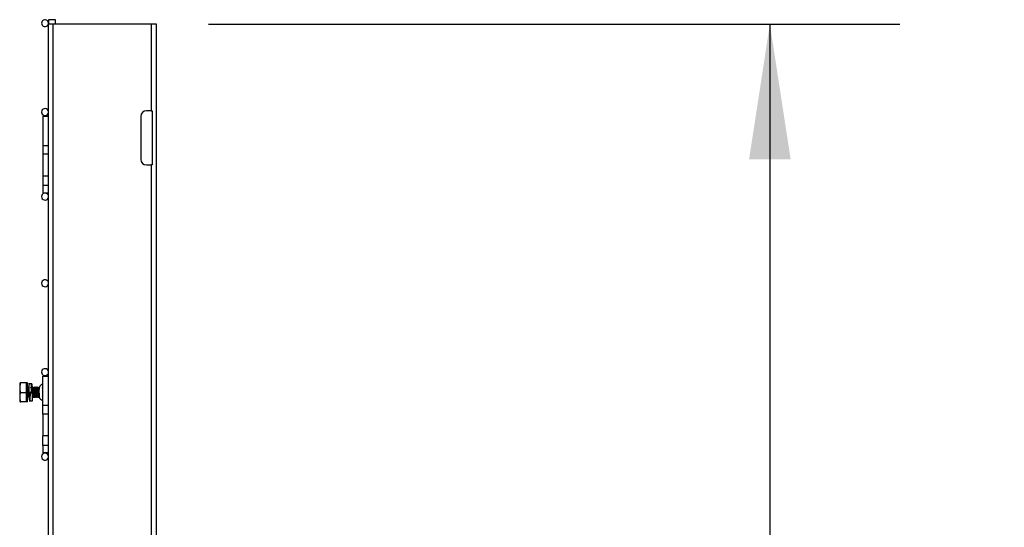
# Model space of a CAD drawing. Header units: inches. Extents: x 0.2 to 10.8, y 0.2 to 8.2.
# Tile 48 of 58: x 6.7 to 7.6, y 5.4 to 5.9. Entities that reach past the tile are written whole.
import ezdxf

# ---------------------------------------------------------------- set-up
doc = ezdxf.new("R2010")
doc.units = ezdxf.units.IN
doc.header["$MEASUREMENT"] = 0
doc.layers.add('DIMENSIONS', color=140, linetype='Continuous', lineweight=25)
doc.styles.add('SLDTEXTSTYLE0', font='TXT', dxfattribs={"width": 0.7})
doc.dimstyles.new('SLDDIMSTYLE1', dxfattribs={"dimtxt": 0.084961, "dimasz": 0.13, "dimexe": 0, "dimexo": 0.0625, "dimgap": 0.02124, "dimtad": 0, "dimtih": 1, "dimtoh": 1, "dimlfac": 24, "dimrnd": 1e-09, "dimzin": 12, "dimdsep": 46, "dimtxsty": 'SLDTEXTSTYLE0', "dimsah": 1, "dimcen": 0.09, "dimadec": 0, "dimazin": 3, "dimtfac": 1, "dimtofl": 0, "dimtmove": 0, "dimatfit": 3, "dimfxl": 0, "dimfrac": 2, "dimtolj": 1, "dimtzin": 12, "dimarcsym": 0})

# ---------------------------------------------------------------- blocks, each defined once
blk = doc.blocks.new('_D_5')
at = {"layer": 'DIMENSIONS'}
for p, q in [((6.85836, 5.89578), (7.52329, 5.89578)), ((7.39829, 5.89578), (7.39829, 4.28352)), ((7.20138, 4.12946), (7.17285, 4.12946)), ((7.17285, 4.12946), (7.17285, 3.99443)), ((7.59521, 4.12946), (7.62374, 4.12946)), ((7.62374, 4.12946), (7.62374, 3.99443)), ((7.17285, 3.99443), (7.20138, 3.99443)), ((7.62374, 3.99443), (7.59521, 3.99443)), ((7.39829, 1.93224), (7.39829, 3.97541)), ((6.96253, 1.93224), (7.52329, 1.93224))]:
    blk.add_line(p, q, dxfattribs=at)
for points in [[(7.39829, 5.89578), (7.37829, 5.76578), (7.41829, 5.76578)], [(7.39829, 1.93224), (7.41829, 2.06224), (7.37829, 2.06224)]]:
    blk.add_solid(points, dxfattribs=at)
at = {"layer": 'DIMENSIONS', "char_height": 0.083333, "attachment_point": 1, "style": 'SLDTEXTSTYLE0'}
for s, insert in [('95.13', (7.23672, 4.25591)), ('2416.2', (7.20138, 4.10186))]:
    blk.add_mtext(s, dxfattribs=dict(at, insert=insert))

msp = doc.modelspace()

# ---------------------------------------------------------------- linework, layer by layer
for p, q in [((6.70457, 5.90001), (6.70457, 5.89578)), ((6.71124, 5.90001), (6.70457, 5.90001)), ((6.71124, 5.89578), (6.71124, 5.90001)), ((6.70419, 5.89578), (6.70419, 5.80203)), ((6.70919, 5.89578), (6.70419, 5.89578)), ((6.70919, 1.93224), (6.70919, 5.89578)), ((6.80336, 5.89578), (6.70919, 5.89578)), ((6.80336, 5.89578), (6.80336, 5.81245)), ((6.80836, 5.89578), (6.80336, 5.89578)), ((6.80836, 1.93224), (6.80836, 5.89578)), ((6.69899, 5.80724), (6.69899, 5.77911)), ((6.69899, 5.80724), (6.70419, 5.80724)), ((6.79336, 5.80703), (6.79336, 5.76578)), ((6.80336, 5.81245), (6.79878, 5.81245)), ((6.80336, 5.81245), (6.80419, 5.81245)), ((6.80419, 5.81245), (6.80419, 5.76036)), ((6.70419, 5.80203), (6.70426, 5.80203)), ((6.70419, 5.80203), (6.70419, 5.79661)), ((6.70419, 5.79661), (6.70419, 5.75536)), ((6.70426, 5.79661), (6.70419, 5.79661)), ((6.70426, 5.80203), (6.70426, 5.74995)), ((6.69899, 5.77911), (6.70419, 5.77911)), ((6.69899, 5.77911), (6.69899, 5.77078)), ((6.70419, 5.77078), (6.69899, 5.77078)), ((6.69899, 5.77078), (6.69899, 5.74995)), ((6.79878, 5.76036), (6.80336, 5.76036)), ((6.80336, 5.76036), (6.80336, 5.06245)), ((6.80419, 5.76036), (6.80336, 5.76036)), ((6.69899, 5.74995), (6.70419, 5.74995)), ((6.69899, 5.74995), (6.69899, 5.74086)), ((6.70419, 5.75536), (6.70419, 5.74995)), ((6.70419, 5.75536), (6.70426, 5.75536)), ((6.70419, 5.74995), (6.70419, 5.55203)), ((6.70426, 5.74995), (6.70419, 5.74995)), ((6.69899, 5.74086), (6.69899, 5.7337)), ((6.69899, 5.74086), (6.70419, 5.74086)), ((6.69899, 5.7337), (6.70419, 5.7337)), ((6.67723, 5.55094), (6.67685, 5.55028)), ((6.67685, 5.55028), (6.67685, 5.53336)), ((6.67804, 5.55094), (6.67728, 5.55094)), ((6.68336, 5.55094), (6.67804, 5.55094)), ((6.68336, 5.54182), (6.68336, 5.55094)), ((6.6844, 5.55094), (6.68336, 5.55094)), ((6.6844, 5.54573), (6.6844, 5.55094)), ((6.68591, 5.54995), (6.68546, 5.54995)), ((6.68841, 5.54995), (6.68591, 5.54995)), ((6.69899, 5.55724), (6.70419, 5.55724)), ((6.69899, 5.52911), (6.69899, 5.55724)), ((6.70419, 5.55203), (6.70426, 5.55203)), ((6.70419, 5.55203), (6.70419, 5.54661)), ((6.70426, 5.55203), (6.70426, 5.49995)), ((6.67804, 5.54182), (6.68336, 5.54182)), ((6.68336, 5.53271), (6.68336, 5.54182)), ((6.68446, 5.54573), (6.6839, 5.54573)), ((6.68445, 5.54587), (6.6844, 5.54634)), ((6.6881, 5.54182), (6.6856, 5.54182)), ((6.6856, 5.54182), (6.6856, 5.54182)), ((6.6856, 5.54182), (6.6881, 5.54182)), ((6.68684, 5.5415), (6.68684, 5.54131)), ((6.68684, 5.5415), (6.68934, 5.5415)), ((6.68934, 5.54131), (6.68684, 5.54131)), ((6.68863, 5.54573), (6.68807, 5.54573)), ((6.6881, 5.54182), (6.6881, 5.54182)), ((6.68848, 5.54667), (6.68845, 5.54685)), ((6.68934, 5.5415), (6.68934, 5.54131)), ((6.69071, 5.54573), (6.69015, 5.54573)), ((6.69279, 5.54573), (6.69224, 5.54573)), ((6.69488, 5.54573), (6.69432, 5.54573)), ((6.69568, 5.54038), (6.69568, 5.53764)), ((6.69583, 5.54672), (6.69574, 5.54688)), ((6.69899, 5.54666), (6.69886, 5.54687)), ((6.70419, 5.54661), (6.70419, 5.50536)), ((6.70426, 5.54661), (6.70419, 5.54661)), ((6.67685, 5.53336), (6.67723, 5.53271)), ((6.68336, 5.53271), (6.67804, 5.53271)), ((6.68336, 5.53792), (6.6834, 5.53792)), ((6.6844, 5.53271), (6.68336, 5.53271)), ((6.6844, 5.53271), (6.6844, 5.53698)), ((6.68492, 5.53792), (6.68548, 5.53792)), ((6.68608, 5.5337), (6.68653, 5.5337)), ((6.68637, 5.53678), (6.68641, 5.53685)), ((6.68653, 5.5337), (6.68903, 5.5337)), ((6.68893, 5.53736), (6.68927, 5.53677)), ((6.68909, 5.53792), (6.68965, 5.53792)), ((6.68927, 5.53677), (6.68922, 5.53705)), ((6.69117, 5.53792), (6.69173, 5.53792)), ((6.69326, 5.53792), (6.69381, 5.53792)), ((6.69534, 5.53792), (6.69568, 5.53792)), ((6.69574, 5.53677), (6.69587, 5.537)), ((6.69885, 5.53675), (6.69899, 5.53699)), ((6.70419, 5.52911), (6.69899, 5.52911)), ((6.69899, 5.52078), (6.69899, 5.52911)), ((6.70419, 5.52078), (6.69899, 5.52078)), ((6.69899, 5.52078), (6.69899, 5.49995)), ((6.70419, 5.50536), (6.70419, 5.49995)), ((6.70419, 5.50536), (6.70426, 5.50536)), ((6.70419, 5.49995), (6.69899, 5.49995)), ((6.69899, 5.49086), (6.69899, 5.49995)), ((6.70419, 5.49995), (6.70419, 5.05203)), ((6.70426, 5.49995), (6.70419, 5.49995)), ((6.70419, 5.49086), (6.69899, 5.49086)), ((6.69899, 5.49086), (6.69899, 5.4837)), ((6.70419, 5.4837), (6.69899, 5.4837))]:
    msp.add_line(p, q)
for centre, radius, start, end in [((6.70124, 5.89668), 0.00333, 344.36362, 180), ((6.70124, 5.89668), 0.00333, 180, 332.56076), ((6.70124, 5.81126), 0.00333, 27.43924, 180), ((6.70124, 5.81126), 0.00333, 180, 332.56076), ((6.79878, 5.80703), 0.00542, 90, 180), ((6.79878, 5.76578), 0.00542, 180, 270), ((6.70124, 5.73001), 0.00333, 27.43924, 180), ((6.70124, 5.73001), 0.00333, 180, 332.56076), ((6.70124, 5.64668), 0.00333, 27.43924, 180), ((6.70124, 5.64668), 0.00333, 180, 332.56076), ((6.70124, 5.56126), 0.00333, 27.43924, 180), ((6.70124, 5.56126), 0.00333, 180, 332.56076), ((6.69982, 5.54555), 0.00417, 101.53696, 162.39155), ((6.69982, 5.53809), 0.00417, 186.30355, 258.46304), ((6.70124, 5.48001), 0.00333, 27.43924, 180), ((6.70124, 5.48001), 0.00333, 180, 332.56076)]:
    msp.add_arc(centre, radius, start, end)
for points, knots in [([(6.67804, 5.54182), (6.67755, 5.54331), (6.67723, 5.54482), (6.67723, 5.54676), (6.67725, 5.54715), (6.67732, 5.54792), (6.67738, 5.5483), (6.67759, 5.54944), (6.67779, 5.55019), (6.67804, 5.55094)], [0, 0, 0, 0, 0.5, 0.5, 0.625, 0.625, 0.75, 0.75, 1, 1, 1, 1]), ([(6.68591, 5.54995), (6.6859, 5.54995), (6.68589, 5.5499), (6.68586, 5.54969), (6.68585, 5.54954), (6.6858, 5.54892), (6.68578, 5.5483), (6.68574, 5.5472), (6.68573, 5.54679), (6.6857, 5.54591), (6.68569, 5.54543), (6.68565, 5.54394), (6.68562, 5.54286), (6.6856, 5.54182)], [0, 0, 0, 0, 0.125, 0.125, 0.25, 0.25, 0.5, 0.5, 0.625, 0.625, 0.75, 0.75, 1, 1, 1, 1]), ([(6.6881, 5.54182), (6.68812, 5.54274), (6.68816, 5.54456), (6.68823, 5.547), (6.6883, 5.54885), (6.68836, 5.54978), (6.68842, 5.55005), (6.68848, 5.54964), (6.68855, 5.54827), (6.68859, 5.54685), (6.68862, 5.54586), (6.68862, 5.54573)], [0, 0, 0, 0, 0.127965, 0.255933, 0.383906, 0.511874, 0.595884, 0.72385, 0.851819, 0.979791, 1, 1, 1, 1]), ([(6.67804, 5.53271), (6.67755, 5.5342), (6.67723, 5.53571), (6.67723, 5.53764), (6.67725, 5.53803), (6.67732, 5.5388), (6.67738, 5.53919), (6.67759, 5.54033), (6.67779, 5.54108), (6.67804, 5.54182)], [0, 0, 0, 0, 0.5, 0.5, 0.625, 0.625, 0.75, 0.75, 1, 1, 1, 1]), ([(6.68424, 5.53688), (6.68421, 5.53687), (6.68413, 5.53683), (6.68398, 5.53811), (6.68382, 5.54028), (6.68367, 5.54278), (6.68351, 5.54503), (6.68341, 5.5459), (6.68336, 5.54634)], [0, 0, 0, 0, 0.1098, 0.294388, 0.478975, 0.661964, 0.832243, 1, 1, 1, 1]), ([(6.6841, 5.53688), (6.68407, 5.53687), (6.68398, 5.53683), (6.68384, 5.53812), (6.68367, 5.54027), (6.68352, 5.54283), (6.68341, 5.54423), (6.68336, 5.54491)], [0, 0, 0, 0, 0.132353, 0.35345, 0.574547, 0.793729, 1, 1, 1, 1]), ([(6.68393, 5.54569), (6.68381, 5.54588), (6.68363, 5.5462), (6.68345, 5.54651), (6.68338, 5.54663)], [0, 0, 0, 0, 0.626685, 1, 1, 1, 1]), ([(6.68393, 5.54568), (6.68396, 5.54559), (6.68404, 5.5454), (6.68415, 5.54459), (6.68426, 5.5435), (6.68435, 5.54251), (6.68443, 5.54151), (6.68451, 5.5405), (6.68463, 5.53933), (6.68474, 5.53845), (6.68484, 5.53796), (6.6849, 5.53797), (6.68492, 5.53797)], [0, 0, 0, 0, 0.10651, 0.21933, 0.332104, 0.444879, 0.476607, 0.589337, 0.702105, 0.814922, 0.927693, 1, 1, 1, 1]), ([(6.68511, 5.54688), (6.68499, 5.54668), (6.68476, 5.54628), (6.68453, 5.54589), (6.68442, 5.54569)], [0, 0, 0, 0, 0.500439, 1, 1, 1, 1]), ([(6.68469, 5.54617), (6.68467, 5.5462), (6.68458, 5.54636), (6.68449, 5.54651), (6.68442, 5.54663)], [0, 0, 0, 0, 0.243973, 1, 1, 1, 1]), ([(6.68446, 5.54568), (6.68447, 5.54569), (6.68452, 5.54574), (6.68462, 5.54537), (6.68473, 5.54461), (6.68484, 5.54349), (6.68493, 5.54251), (6.68501, 5.54151), (6.68509, 5.5405), (6.68521, 5.53932), (6.68532, 5.53846), (6.6854, 5.53801), (6.68545, 5.538), (6.68546, 5.53799)], [0, 0, 0, 0, 0.040493, 0.15317, 0.265895, 0.378574, 0.491255, 0.522956, 0.635591, 0.748264, 0.860987, 0.973663, 1, 1, 1, 1]), ([(6.68561, 5.54254), (6.68556, 5.54329), (6.68546, 5.54484), (6.68531, 5.54642), (6.68518, 5.54711), (6.68512, 5.54682), (6.6851, 5.54677)], [0, 0, 0, 0, 0.290727, 0.608322, 0.928691, 1, 1, 1, 1]), ([(6.68565, 5.54404), (6.68564, 5.54425), (6.68557, 5.54525), (6.68545, 5.54653), (6.68534, 5.54678), (6.68529, 5.54691)], [0, 0, 0, 0, 0.116837, 0.556498, 1, 1, 1, 1]), ([(6.68571, 5.5462), (6.6857, 5.54623), (6.68557, 5.54645), (6.68544, 5.54667), (6.68532, 5.54687)], [0, 0, 0, 0, 0.110266, 1, 1, 1, 1]), ([(6.68618, 5.53688), (6.68616, 5.53685), (6.68609, 5.53672), (6.68595, 5.53778), (6.6858, 5.53965), (6.68571, 5.54115), (6.68566, 5.54182)], [0, 0, 0, 0, 0.123801, 0.438976, 0.750855, 1, 1, 1, 1]), ([(6.68633, 5.53688), (6.68631, 5.53685), (6.68623, 5.53672), (6.6861, 5.53778), (6.68595, 5.53965), (6.68585, 5.54115), (6.68581, 5.54182)], [0, 0, 0, 0, 0.122762, 0.438311, 0.75056, 1, 1, 1, 1]), ([(6.68684, 5.54131), (6.68681, 5.54041), (6.68677, 5.53859), (6.6867, 5.53625), (6.68664, 5.53454), (6.68658, 5.5338), (6.68652, 5.53362), (6.68647, 5.53402), (6.68641, 5.53518), (6.68637, 5.53641), (6.68635, 5.53691)], [0, 0, 0, 0, 0.1393856, 0.2787747, 0.4181687, 0.5575582, 0.6231117, 0.7624985, 0.9018881, 1, 1, 1, 1]), ([(6.68648, 5.53692), (6.68649, 5.53682), (6.68651, 5.53663), (6.68655, 5.53659), (6.6866, 5.53678), (6.68666, 5.53758), (6.68673, 5.53888), (6.68679, 5.54027), (6.68682, 5.54117), (6.68684, 5.5415)], [0, 0, 0, 0, 0.093171, 0.167183, 0.336861, 0.523206, 0.709559, 0.895899, 1, 1, 1, 1]), ([(6.68649, 5.54182), (6.68649, 5.54182), (6.6865, 5.54166), (6.68651, 5.5415), (6.68653, 5.54134)], [0, 0, 0, 0, 0.000047, 1, 1, 1, 1]), ([(6.68707, 5.54182), (6.68707, 5.54182), (6.68707, 5.54171), (6.68708, 5.5416), (6.68709, 5.5415)], [0, 0, 0, 0, 0.00007, 1, 1, 1, 1]), ([(6.6881, 5.54569), (6.68798, 5.54589), (6.68775, 5.54628), (6.68752, 5.54667), (6.68741, 5.54687)], [0, 0, 0, 0, 0.499696, 1, 1, 1, 1]), ([(6.68776, 5.54153), (6.68776, 5.54163), (6.68775, 5.54173), (6.68775, 5.54182), (6.68775, 5.54182)], [0, 0, 0, 0, 0.99992, 1, 1, 1, 1]), ([(6.68791, 5.54154), (6.6879, 5.54163), (6.6879, 5.54173), (6.68789, 5.54182), (6.68789, 5.54182)], [0, 0, 0, 0, 0.999919, 1, 1, 1, 1]), ([(6.6881, 5.54182), (6.68812, 5.54236), (6.68816, 5.54348), (6.68823, 5.54501), (6.68829, 5.54624), (6.68836, 5.5469), (6.68841, 5.5471), (6.68847, 5.54684), (6.68852, 5.54634), (6.68855, 5.54582), (6.68855, 5.54573)], [0, 0, 0, 0, 0.134554, 0.282317, 0.430097, 0.577863, 0.687878, 0.822432, 0.970198, 1, 1, 1, 1]), ([(6.68823, 5.5451), (6.68826, 5.54493), (6.68832, 5.54452), (6.68842, 5.54349), (6.68851, 5.54251), (6.68857, 5.54183), (6.68859, 5.5416), (6.6886, 5.5415)], [0, 0, 0, 0, 0.2181379, 0.5267552, 0.8353758, 0.9222014, 1, 1, 1, 1]), ([(6.68927, 5.54688), (6.68916, 5.54668), (6.68893, 5.54629), (6.6887, 5.54589), (6.68858, 5.54569)], [0, 0, 0, 0, 0.500394, 1, 1, 1, 1]), ([(6.68863, 5.54568), (6.68864, 5.54569), (6.68869, 5.54574), (6.68878, 5.54537), (6.68889, 5.54461), (6.689, 5.54349), (6.68909, 5.54251), (6.68915, 5.5418), (6.68917, 5.54154), (6.68919, 5.5414)], [0, 0, 0, 0, 0.072326, 0.27358, 0.47492, 0.676179, 0.877441, 0.934063, 1, 1, 1, 1]), ([(6.68903, 5.5337), (6.68906, 5.5337), (6.68908, 5.53389), (6.68912, 5.53446), (6.68914, 5.5347), (6.68916, 5.53525), (6.68917, 5.53556), (6.68921, 5.53658), (6.68923, 5.53743), (6.68929, 5.5393), (6.68931, 5.54032), (6.68934, 5.54131)], [0, 0, 0, 0, 0.25, 0.25, 0.375, 0.375, 0.5, 0.5, 0.75, 0.75, 1, 1, 1, 1]), ([(6.69035, 5.53674), (6.69029, 5.53686), (6.69018, 5.5371), (6.69003, 5.5389), (6.68986, 5.5413), (6.6897, 5.54386), (6.68954, 5.54587), (6.6894, 5.54692), (6.68933, 5.5468), (6.68931, 5.54676)], [0, 0, 0, 0, 0.156768, 0.312178, 0.469693, 0.62556, 0.781428, 0.938942, 1, 1, 1, 1]), ([(6.68931, 5.54008), (6.68933, 5.53983), (6.68939, 5.53919), (6.68948, 5.53847), (6.68957, 5.538), (6.68962, 5.538), (6.68963, 5.53799)], [0, 0, 0, 0, 0.213543, 0.563907, 0.914127, 1, 1, 1, 1]), ([(6.69053, 5.53687), (6.69052, 5.53682), (6.69045, 5.53654), (6.69033, 5.53722), (6.69017, 5.53887), (6.69, 5.54131), (6.68984, 5.54386), (6.68968, 5.54587), (6.68955, 5.54693), (6.68947, 5.5468), (6.68945, 5.54676)], [0, 0, 0, 0, 0.0329949, 0.1845007, 0.3346944, 0.4869218, 0.6375572, 0.7881926, 0.94042, 1, 1, 1, 1]), ([(6.69018, 5.54569), (6.69006, 5.54589), (6.68983, 5.54628), (6.6896, 5.54668), (6.68949, 5.54688)], [0, 0, 0, 0, 0.499667, 1, 1, 1, 1]), ([(6.69032, 5.54688), (6.6902, 5.54668), (6.69006, 5.54644), (6.68992, 5.54621), (6.6899, 5.54617)], [0, 0, 0, 0, 0.830545, 1, 1, 1, 1]), ([(6.69017, 5.54569), (6.69021, 5.5456), (6.69029, 5.54541), (6.6904, 5.54459), (6.69051, 5.5435), (6.6906, 5.54251), (6.69068, 5.54151), (6.69076, 5.5405), (6.69088, 5.53933), (6.69099, 5.53845), (6.69109, 5.53796), (6.69115, 5.53797), (6.69117, 5.53797)], [0, 0, 0, 0, 0.109761, 0.22217, 0.334534, 0.446899, 0.478512, 0.590831, 0.703189, 0.815596, 0.927957, 1, 1, 1, 1]), ([(6.69058, 5.54573), (6.69058, 5.54574), (6.69053, 5.54641), (6.69045, 5.54691), (6.69037, 5.54679), (6.69035, 5.54676)], [0, 0, 0, 0, 0.006396, 0.722439, 1, 1, 1, 1]), ([(6.69072, 5.54575), (6.69072, 5.54575), (6.69067, 5.54641), (6.69059, 5.54691), (6.69051, 5.54679), (6.69049, 5.54676)], [0, 0, 0, 0, 0.000789, 0.718929, 1, 1, 1, 1]), ([(6.69094, 5.54617), (6.69092, 5.5462), (6.69078, 5.54644), (6.69064, 5.54668), (6.69053, 5.54688)], [0, 0, 0, 0, 0.167823, 1, 1, 1, 1]), ([(6.69136, 5.54688), (6.69124, 5.54668), (6.69101, 5.54629), (6.69078, 5.54589), (6.69067, 5.54569)], [0, 0, 0, 0, 0.500357, 1, 1, 1, 1]), ([(6.69071, 5.54568), (6.69072, 5.54569), (6.69077, 5.54574), (6.69087, 5.54537), (6.69098, 5.54461), (6.69109, 5.54349), (6.69118, 5.54251), (6.69126, 5.54151), (6.69134, 5.5405), (6.69146, 5.53932), (6.69157, 5.53846), (6.69166, 5.53801), (6.6917, 5.538), (6.69171, 5.53799)], [0, 0, 0, 0, 0.0404616, 0.1530496, 0.2656857, 0.3782766, 0.4908687, 0.5225448, 0.6350908, 0.7476755, 0.8603095, 0.9728973, 1, 1, 1, 1]), ([(6.69243, 5.53683), (6.69239, 5.53687), (6.69229, 5.53696), (6.69214, 5.53849), (6.69197, 5.54078), (6.69182, 5.54337), (6.69165, 5.54553), (6.69151, 5.54681), (6.69142, 5.54678), (6.69139, 5.54676)], [0, 0, 0, 0, 0.125481, 0.281162, 0.438489, 0.593714, 0.750295, 0.906875, 1, 1, 1, 1]), ([(6.69258, 5.53684), (6.69253, 5.53687), (6.69244, 5.53696), (6.69229, 5.53849), (6.69212, 5.54078), (6.69196, 5.54337), (6.6918, 5.54553), (6.69165, 5.54682), (6.69157, 5.54678), (6.69154, 5.54676)], [0, 0, 0, 0, 0.124887, 0.280569, 0.437896, 0.593121, 0.749703, 0.906284, 1, 1, 1, 1]), ([(6.69226, 5.54569), (6.69214, 5.54589), (6.69191, 5.54629), (6.69168, 5.54668), (6.69157, 5.54688)], [0, 0, 0, 0, 0.4996079, 1, 1, 1, 1]), ([(6.6924, 5.54688), (6.69228, 5.54668), (6.69215, 5.54644), (6.69201, 5.54621), (6.69198, 5.54617)], [0, 0, 0, 0, 0.830903, 1, 1, 1, 1]), ([(6.69226, 5.54569), (6.69229, 5.5456), (6.69237, 5.54541), (6.69248, 5.54459), (6.69259, 5.5435), (6.69268, 5.54251), (6.69276, 5.54151), (6.69285, 5.5405), (6.69296, 5.53933), (6.69307, 5.53845), (6.69317, 5.53796), (6.69323, 5.53797), (6.69326, 5.53797)], [0, 0, 0, 0, 0.10996, 0.222344, 0.334683, 0.447023, 0.478628, 0.590922, 0.703255, 0.815637, 0.927973, 1, 1, 1, 1]), ([(6.69265, 5.54573), (6.69261, 5.54613), (6.69254, 5.54685), (6.69247, 5.54679), (6.69243, 5.54676)], [0, 0, 0, 0, 0.559314, 1, 1, 1, 1]), ([(6.69278, 5.54587), (6.69274, 5.54621), (6.69268, 5.54686), (6.69261, 5.54679), (6.69258, 5.54676)], [0, 0, 0, 0, 0.517095, 1, 1, 1, 1]), ([(6.69303, 5.54617), (6.693, 5.54621), (6.69286, 5.54644), (6.69272, 5.54668), (6.69261, 5.54688)], [0, 0, 0, 0, 0.169331, 1, 1, 1, 1]), ([(6.69344, 5.54688), (6.69332, 5.54668), (6.6931, 5.54628), (6.69287, 5.54589), (6.69275, 5.54569)], [0, 0, 0, 0, 0.500317, 1, 1, 1, 1]), ([(6.69279, 5.54568), (6.69281, 5.54569), (6.69286, 5.54574), (6.69295, 5.54537), (6.69306, 5.54461), (6.69317, 5.54349), (6.69326, 5.54251), (6.69334, 5.54151), (6.69343, 5.5405), (6.69354, 5.53932), (6.69365, 5.53846), (6.69374, 5.53801), (6.69378, 5.538), (6.69379, 5.53799)], [0, 0, 0, 0, 0.0405239, 0.1532854, 0.2660951, 0.3788595, 0.4916251, 0.5233499, 0.6360694, 0.7488275, 0.8616351, 0.9743964, 1, 1, 1, 1]), ([(6.69448, 5.53691), (6.69446, 5.53691), (6.69439, 5.5369), (6.69426, 5.53813), (6.69409, 5.54027), (6.69393, 5.54287), (6.69376, 5.54516), (6.69362, 5.54669), (6.69352, 5.54677), (6.69348, 5.54681)], [0, 0, 0, 0, 0.059135, 0.221718, 0.384301, 0.545477, 0.708834, 0.870484, 1, 1, 1, 1]), ([(6.69466, 5.53688), (6.69463, 5.53687), (6.69454, 5.53683), (6.6944, 5.53811), (6.69424, 5.54028), (6.69408, 5.54287), (6.69391, 5.54516), (6.69376, 5.54669), (6.69366, 5.54677), (6.69362, 5.54681)], [0, 0, 0, 0, 0.092802, 0.249465, 0.406127, 0.561433, 0.718842, 0.874605, 1, 1, 1, 1]), ([(6.69434, 5.54569), (6.69423, 5.54589), (6.694, 5.54628), (6.69377, 5.54668), (6.69365, 5.54688)], [0, 0, 0, 0, 0.4995678, 1, 1, 1, 1]), ([(6.69448, 5.54688), (6.69437, 5.54668), (6.69423, 5.54644), (6.69409, 5.5462), (6.69407, 5.54617)], [0, 0, 0, 0, 0.833206, 1, 1, 1, 1]), ([(6.69434, 5.54569), (6.69438, 5.5456), (6.69445, 5.5454), (6.69456, 5.54459), (6.69467, 5.5435), (6.69476, 5.54251), (6.69484, 5.54151), (6.69493, 5.5405), (6.69505, 5.53933), (6.69515, 5.53845), (6.69526, 5.53796), (6.69532, 5.53797), (6.69534, 5.53797)], [0, 0, 0, 0, 0.1092174, 0.2216952, 0.3341278, 0.4465616, 0.4781931, 0.590581, 0.7030073, 0.815483, 0.9279126, 1, 1, 1, 1]), ([(6.69475, 5.54555), (6.69472, 5.54593), (6.69464, 5.54676), (6.69456, 5.54679), (6.69452, 5.54681)], [0, 0, 0, 0, 0.452406, 1, 1, 1, 1]), ([(6.69488, 5.54573), (6.69485, 5.54603), (6.69478, 5.54679), (6.6947, 5.5468), (6.69466, 5.54681)], [0, 0, 0, 0, 0.401177, 1, 1, 1, 1]), ([(6.69511, 5.54617), (6.69509, 5.5462), (6.69495, 5.54644), (6.69481, 5.54668), (6.69469, 5.54688)], [0, 0, 0, 0, 0.167365, 1, 1, 1, 1]), ([(6.69552, 5.54687), (6.69541, 5.54668), (6.69518, 5.54628), (6.69495, 5.54589), (6.69483, 5.54569)], [0, 0, 0, 0, 0.500297, 1, 1, 1, 1]), ([(6.69488, 5.54568), (6.69489, 5.54569), (6.69494, 5.54574), (6.69503, 5.54537), (6.69514, 5.54461), (6.69525, 5.54349), (6.69534, 5.54251), (6.69542, 5.54151), (6.69551, 5.5405), (6.69563, 5.53932), (6.69573, 5.53846), (6.69582, 5.53801), (6.69586, 5.538), (6.69587, 5.538)], [0, 0, 0, 0, 0.0406137, 0.153625, 0.2666845, 0.3796987, 0.4927141, 0.5245092, 0.6374783, 0.7504862, 0.8635437, 0.9765548, 1, 1, 1, 1]), ([(6.69588, 5.54469), (6.69583, 5.54528), (6.69572, 5.54647), (6.6956, 5.54711), (6.69553, 5.54682), (6.69552, 5.54676)], [0, 0, 0, 0, 0.439432, 0.8908152, 1, 1, 1, 1]), ([(6.6959, 5.54597), (6.69589, 5.54608), (6.69582, 5.54679), (6.69576, 5.54685), (6.6957, 5.54691)], [0, 0, 0, 0, 0.1690674, 1, 1, 1, 1]), ([(6.69898, 5.54629), (6.69894, 5.5466), (6.69889, 5.54699), (6.69884, 5.54684), (6.69883, 5.54681)], [0, 0, 0, 0, 0.784847, 1, 1, 1, 1]), ([(6.69891, 5.54573), (6.6989, 5.54585), (6.69887, 5.54615), (6.69885, 5.54623), (6.69883, 5.54628)], [0, 0, 0, 0, 0.37806, 1, 1, 1, 1]), ([(6.67728, 5.53271), (6.67726, 5.53271), (6.67699, 5.53271), (6.67754, 5.53271), (6.67804, 5.53271)], [0, 0, 0, 0, 0.067898, 1, 1, 1, 1]), ([(6.68337, 5.53796), (6.68349, 5.53776), (6.68372, 5.53736), (6.68395, 5.53697), (6.68407, 5.53677)], [0, 0, 0, 0, 0.499559, 1, 1, 1, 1]), ([(6.68428, 5.53678), (6.6844, 5.53697), (6.68462, 5.53735), (6.68484, 5.53773), (6.68495, 5.53792)], [0, 0, 0, 0, 0.519864, 1, 1, 1, 1]), ([(6.68469, 5.53748), (6.68472, 5.53744), (6.68485, 5.5372), (6.68499, 5.53697), (6.68511, 5.53677)], [0, 0, 0, 0, 0.165352, 1, 1, 1, 1]), ([(6.68514, 5.53688), (6.68511, 5.53685), (6.68504, 5.53679), (6.68497, 5.53744), (6.68494, 5.53777)], [0, 0, 0, 0, 0.482864, 1, 1, 1, 1]), ([(6.68528, 5.53688), (6.68525, 5.53686), (6.68518, 5.5368), (6.68511, 5.53752), (6.68507, 5.53792)], [0, 0, 0, 0, 0.44073, 1, 1, 1, 1]), ([(6.68532, 5.53678), (6.68544, 5.53697), (6.68558, 5.53721), (6.68571, 5.53744), (6.68573, 5.53748)], [0, 0, 0, 0, 0.840763, 1, 1, 1, 1]), ([(6.68546, 5.53796), (6.68557, 5.53776), (6.6858, 5.53736), (6.68603, 5.53697), (6.68615, 5.53677)], [0, 0, 0, 0, 0.4995673, 1, 1, 1, 1]), ([(6.68602, 5.53692), (6.68604, 5.53682), (6.68606, 5.53663), (6.68609, 5.53658), (6.68611, 5.53672), (6.68613, 5.5368)], [0, 0, 0, 0, 0.3144393, 0.5642204, 1, 1, 1, 1]), ([(6.68891, 5.53768), (6.68892, 5.53749), (6.68894, 5.53706), (6.68897, 5.53692), (6.68899, 5.53684)], [0, 0, 0, 0, 0.420419, 1, 1, 1, 1]), ([(6.68945, 5.53683), (6.68944, 5.5368), (6.68938, 5.53663), (6.6893, 5.53707), (6.68924, 5.53781), (6.68923, 5.53792)], [0, 0, 0, 0, 0.138314, 0.874298, 1, 1, 1, 1]), ([(6.68949, 5.53677), (6.6896, 5.53697), (6.68974, 5.53721), (6.68988, 5.53744), (6.6899, 5.53748)], [0, 0, 0, 0, 0.834754, 1, 1, 1, 1]), ([(6.68963, 5.53795), (6.68974, 5.53776), (6.68997, 5.53736), (6.6902, 5.53696), (6.69032, 5.53677)], [0, 0, 0, 0, 0.499624, 1, 1, 1, 1]), ([(6.69053, 5.53677), (6.69064, 5.53697), (6.69086, 5.53735), (6.69109, 5.53773), (6.6912, 5.53792)], [0, 0, 0, 0, 0.516103, 1, 1, 1, 1]), ([(6.69094, 5.53748), (6.69097, 5.53744), (6.6911, 5.5372), (6.69124, 5.53696), (6.69136, 5.53677)], [0, 0, 0, 0, 0.169496, 1, 1, 1, 1]), ([(6.69139, 5.53674), (6.69134, 5.5368), (6.69127, 5.53688), (6.6912, 5.53762), (6.69119, 5.53777)], [0, 0, 0, 0, 0.794624, 1, 1, 1, 1]), ([(6.69157, 5.53687), (6.69156, 5.53682), (6.69149, 5.53654), (6.69141, 5.53693), (6.69133, 5.53772), (6.69132, 5.53792)], [0, 0, 0, 0, 0.13933, 0.779106, 1, 1, 1, 1]), ([(6.69157, 5.53677), (6.69168, 5.53697), (6.69182, 5.5372), (6.69196, 5.53744), (6.69198, 5.53748)], [0, 0, 0, 0, 0.830876, 1, 1, 1, 1]), ([(6.69171, 5.53795), (6.69182, 5.53776), (6.69205, 5.53736), (6.69228, 5.53697), (6.6924, 5.53677)], [0, 0, 0, 0, 0.499663, 1, 1, 1, 1]), ([(6.69261, 5.53677), (6.69273, 5.53696), (6.69295, 5.53735), (6.69317, 5.53773), (6.69328, 5.53792)], [0, 0, 0, 0, 0.516513, 1, 1, 1, 1]), ([(6.69303, 5.53748), (6.69305, 5.53744), (6.69319, 5.5372), (6.69333, 5.53697), (6.69344, 5.53677)], [0, 0, 0, 0, 0.168207, 1, 1, 1, 1]), ([(6.69347, 5.53683), (6.69343, 5.53684), (6.69336, 5.53686), (6.69329, 5.53761), (6.69326, 5.53792)], [0, 0, 0, 0, 0.599113, 1, 1, 1, 1]), ([(6.69362, 5.53684), (6.69357, 5.53684), (6.6935, 5.53686), (6.69343, 5.53761), (6.6934, 5.53792)], [0, 0, 0, 0, 0.597972, 1, 1, 1, 1]), ([(6.69365, 5.53677), (6.69377, 5.53696), (6.69391, 5.5372), (6.69404, 5.53744), (6.69407, 5.53748)], [0, 0, 0, 0, 0.831341, 1, 1, 1, 1]), ([(6.69379, 5.53796), (6.69391, 5.53776), (6.69414, 5.53736), (6.69437, 5.53697), (6.69448, 5.53677)], [0, 0, 0, 0, 0.499704, 1, 1, 1, 1]), ([(6.69469, 5.53677), (6.69481, 5.53697), (6.69503, 5.53735), (6.69526, 5.53773), (6.69536, 5.53792)], [0, 0, 0, 0, 0.517751, 1, 1, 1, 1]), ([(6.69511, 5.53748), (6.69513, 5.53744), (6.69527, 5.53721), (6.69541, 5.53697), (6.69552, 5.53677)], [0, 0, 0, 0, 0.164833, 1, 1, 1, 1]), ([(6.69552, 5.53691), (6.6955, 5.5369), (6.69545, 5.53687), (6.69539, 5.53742), (6.69536, 5.53777)], [0, 0, 0, 0, 0.361973, 1, 1, 1, 1]), ([(6.6957, 5.53688), (6.69567, 5.53686), (6.6956, 5.5368), (6.69552, 5.53752), (6.69548, 5.53792)], [0, 0, 0, 0, 0.439702, 1, 1, 1, 1])]:
    msp.add_open_spline(points, degree=3, knots=knots)

# ---------------------------------------------------------------- dimensions: what is measured, and where the dimension line sits
at = {"layer": 'DIMENSIONS'}
dim = msp.add_linear_dim(base=(7.398293, 1.93224), p1=(6.808361, 5.895782), p2=(6.912528, 1.93224), angle=90, dimstyle='SLDDIMSTYLE1', dxfattribs=at)
dim.commit()
dim.dimension.update_dxf_attribs({"geometry": '_D_5', "text_midpoint": (7.398293, 4.129465), "dimtype": 160})

doc.saveas('drawing.dxf')
